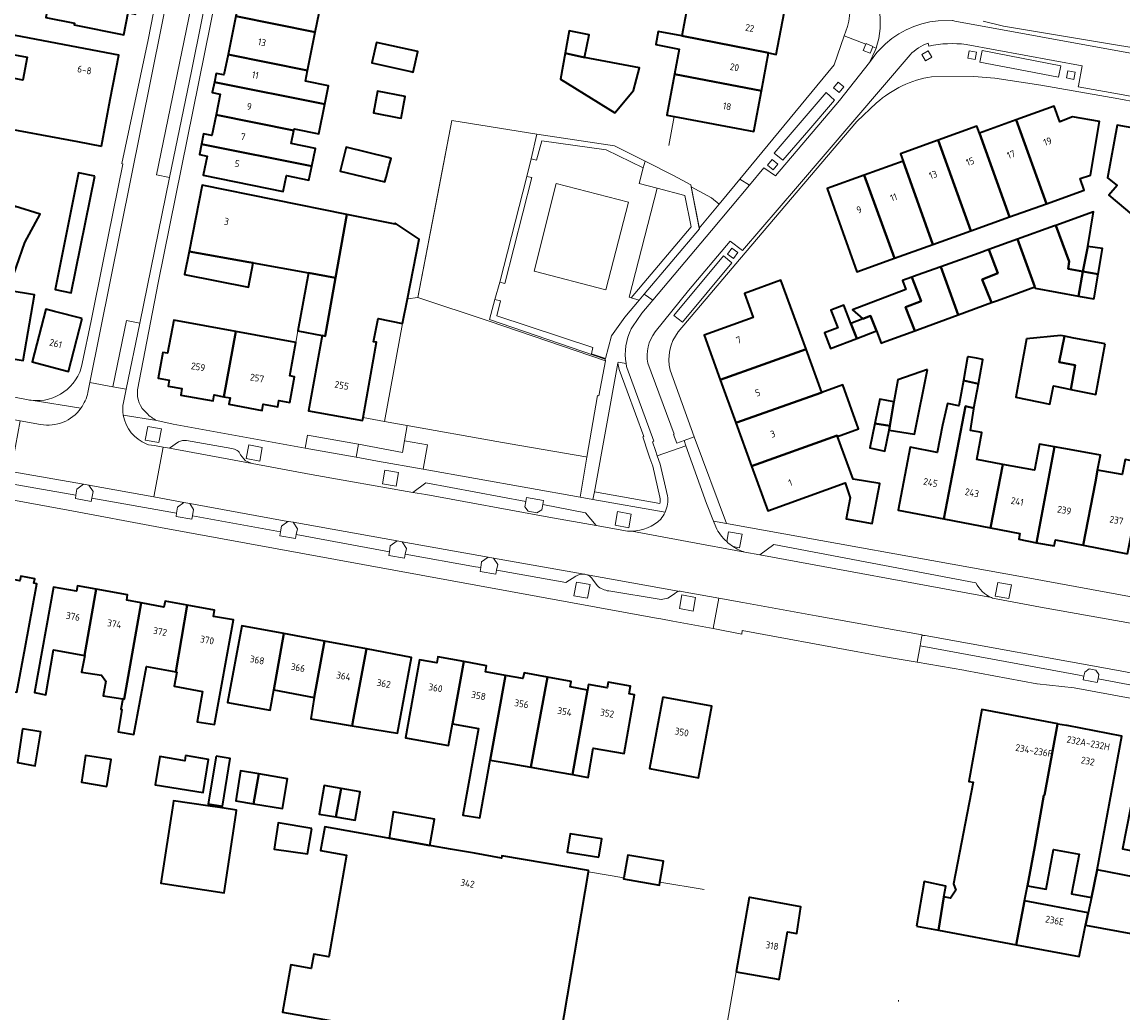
# Model space of a CAD drawing. Extents: x 151587 to 155483, y 462503 to 464608.
# Tile 101 of 236: x 153384 to 153527, y 463225 to 463353. Entities that reach past the tile are written whole.
import ezdxf
from ezdxf.enums import TextEntityAlignment as Align

# ---------------------------------------------------------------- set-up
doc = ezdxf.new("R2010")
doc.units = 0
doc.header["$LTSCALE"] = 0.5
for name, color, linetype, lineweight in [('B-RO-GR-BEPLANTING_CULTUUR_HEESTERS-GV', 251, 'CONTINUOUS', 18), ('B-RO-GR-GROENVOORZIENING-GV', 251, 'CONTINUOUS', 18), ('B-RO-GR-HAAG-GV', 251, 'CONTINUOUS', 13), ('B-RO-IE-TERREINAFSCHEIDING_KUNSTMATIG_HEKWERK-G', 251, 'IE-TERREINAFSCHEIDING-KUNSTMATIG', 18), ('B-RO-IE-TERREINAFSCHEIDING_KUNSTMATIG_MUUR-G', 251, 'IE-TERREINAFSCHEIDING-KUNSTMATIG-DICHT', 18), ('B-RO-OG-BEBOUWING-GV', 6, 'CONTINUOUS', 35), ('B-RO-OG-BEBOUWING-T18', 1, 'CONTINUOUS', 18), ('B-RO-OG-TERREIN_CULTUURSCHEIDING-GV', 251, 'CONTINUOUS', 18), ('B-RO-OG-TERREIN_ONBEGROEID-GV', 251, 'CONTINUOUS', 18), ('B-RO-VH-VERHARDING_BETON-GV', 251, 'CONTINUOUS', 18), ('B-RO-VH-VERHARDING_BETONSTRAATSTEEN-GV', 251, 'CONTINUOUS', 18), ('B-RO-VH-VERHARDING_STRAATBAKSTEEN-GV', 251, 'CONTINUOUS', 18), ('B-RO-VH-VERHARDING_TEGEL-GV', 251, 'CONTINUOUS', 18)]:
    doc.layers.add(name, color=color, linetype=linetype, lineweight=lineweight)
doc.styles.add('NLCS-ISO-M200-T18', font='NLCS-ISO.ttf', dxfattribs={"height": 0.36})
doc.linetypes.add('IE-TERREINAFSCHEIDING-KUNSTMATIG', pattern='A,4,[82,NLCS.SHX,S=0.75,R=90,X=0,Y=0],4,-2', length=10)
doc.linetypes.add('IE-TERREINAFSCHEIDING-KUNSTMATIG-DICHT', pattern='A,8,-1,[82,NLCS.SHX,S=0.75,R=90,X=0,Y=0],-1', length=10)

msp = doc.modelspace()

# ---------------------------------------------------------------- linework, layer by layer
at = {"layer": 'B-RO-GR-BEPLANTING_CULTUUR_HEESTERS-GV', "flags": 128}
for points in [[(153464.954, 463334.379), (153464.396, 463332.353), (153466.738, 463331.744), (153470.356, 463330.803), (153471.148, 463326.743), (153463.365, 463317.552), (153464.419, 463317.249), (153465.079, 463318.029), (153472.221, 463326.463), (153472.2, 463326.57), (153471.155, 463331.935), (153471.105, 463332.19), (153468.866, 463333.417), (153465.193, 463335.245)], [(153463.365, 463317.552), (153471.148, 463326.743), (153470.356, 463330.803), (153466.738, 463331.744), (153463.102, 463317.627)], [(153474.78, 463329.68), (153473.81, 463330.48), (153471.155, 463331.935), (153472.2, 463326.57)]]:
    msp.add_lwpolyline(points, close=True, dxfattribs=at)
for points in [[(153467.107, 463291.671), (153466.169, 463295.684), (153465.814, 463296.728), (153465.588, 463297.393), (153464.87, 463299.497), (153465.029, 463299.551), (153462.844, 463305.436), (153461.836, 463308.234), (153461.649, 463309.056), (153458.606, 463292.36)], [(153462.71, 463308.994), (153461.673, 463309.187), (153461.649, 463309.056), (153461.836, 463308.234), (153462.844, 463305.436), (153465.029, 463299.551), (153464.87, 463299.497), (153465.588, 463297.393), (153465.814, 463296.728), (153466.169, 463295.684), (153467.107, 463291.671)], [(153468.091, 463291.852), (153467.132, 463295.96), (153466.76, 463297.051), (153466.534, 463297.715), (153466.139, 463298.873), (153466.324, 463298.936), (153462.797, 463308.517)], [(153467.089, 463290.839), (153458.606, 463292.36), (153458.427, 463291.377), (153467.775, 463289.726)], [(153458.606, 463292.36), (153467.089, 463290.839)]]:
    msp.add_lwpolyline(points, dxfattribs=at)
at = {"layer": 'B-RO-GR-BEPLANTING_CULTUUR_HEESTERS-GV'}
for points in [[(153462.797, 463308.517, -0.0145727), (153462.71, 463308.994)], [(153467.089, 463290.839, 0.0769391), (153467.107, 463291.671)], [(153467.107, 463291.671, -0.0769391), (153467.089, 463290.839)], [(153467.775, 463289.726, 0.1476493), (153468.091, 463291.852)]]:
    msp.add_lwpolyline(points, format="xyb", dxfattribs=at)
at = {"layer": 'B-RO-GR-GROENVOORZIENING-GV', "flags": 128}
for points in [[(153494.711, 463350.097), (153494.725, 463350.131), (153493.837, 463350.496), (153493.815, 463350.442), (153493.473, 463349.608), (153494.36, 463349.243)], [(153501.063, 463349.089), (153501.555, 463348.264), (153502.379, 463348.755), (153501.888, 463349.58)], [(153507.967, 463348.433), (153508.146, 463349.377), (153507.203, 463349.556), (153507.024, 463348.613)], [(153520.773, 463345.863), (153520.952, 463346.807), (153520.009, 463346.986), (153519.83, 463346.043)], [(153490.337, 463344.16), (153490.945, 463344.904), (153490.202, 463345.511), (153489.595, 463344.769)], [(153464.954, 463334.379), (153465.193, 463335.245), (153461.21, 463337.227), (153451.148, 463338.764), (153450.399, 463335.564), (153451.108, 463335.379), (153451.789, 463337.895), (153460.13, 463336.729)], [(153481.808, 463334.113), (153482.416, 463334.857), (153481.673, 463335.464), (153481.066, 463334.722)], [(153446.335, 463319.579), (153447, 463319.388), (153450.516, 463333.128), (153449.858, 463333.253)], [(153476.649, 463322.636), (153477.221, 463323.407), (153476.45, 463323.979), (153475.879, 463323.208)], [(153460.039, 463309.653), (153458.229, 463310.283), (153458.423, 463311.07), (153445.961, 463315.193), (153446.413, 463317.137), (153445.714, 463317.322), (153444.996, 463314.713), (153460.018, 463309.574)], [(153400.37, 463299.087), (153402.14, 463298.763), (153402.464, 463300.534), (153400.694, 463300.858)], [(153413.457, 463296.687), (153415.227, 463296.363), (153415.551, 463298.134), (153413.781, 463298.458)], [(153431.129, 463293.417), (153432.9, 463293.093), (153433.224, 463294.864), (153431.453, 463295.188)], [(153392.341, 463293.351), (153391.515, 463292.727), (153391.39, 463291.925), (153391.323, 463291.493), (153393.353, 463291.136), (153393.437, 463291.565), (153393.601, 463292.407), (153393.071, 463293.221)], [(153405.366, 463291.008), (153404.56, 463290.4), (153404.439, 463289.62), (153404.368, 463289.166), (153406.398, 463288.809), (153406.485, 463289.254), (153406.646, 463290.08), (153406.132, 463290.868)], [(153449.805, 463291.658), (153449.701, 463291.099), (153449.577, 463290.437), (153450.015, 463289.845), (153451.164, 463289.651), (153451.809, 463290.051), (153451.929, 463290.747), (153452.016, 463291.251)], [(153461.297, 463288.035), (153463.067, 463287.711), (153463.391, 463289.482), (153461.621, 463289.806)], [(153419.958, 463286.823), (153420.107, 463287.582), (153419.562, 463288.418), (153418.944, 463288.528), (153418.867, 463288.542), (153418.02, 463287.902), (153417.911, 463287.197), (153417.829, 463286.668), (153419.859, 463286.312)], [(153433.022, 463286.018), (153432.143, 463285.353), (153432.028, 463284.612), (153431.951, 463284.12), (153433.982, 463283.763), (153434.088, 463284.306), (153434.23, 463285.034), (153433.662, 463285.904)], [(153444.821, 463283.914), (153443.99, 463283.286), (153443.874, 463282.538), (153443.799, 463282.052), (153445.829, 463281.696), (153445.932, 463282.22), (153446.077, 463282.966), (153445.543, 463283.785)], [(153455.96, 463278.901), (153457.731, 463278.577), (153458.055, 463280.347), (153456.284, 463280.671)], [(153510.583, 463278.844), (153512.354, 463278.52), (153512.678, 463280.291), (153510.908, 463280.615)], [(153469.629, 463277.229), (153471.4, 463276.904), (153471.724, 463278.675), (153469.953, 463278.999)], [(153522.092, 463268.472), (153521.989, 463267.999), (153523.822, 463267.655), (153523.918, 463268.126), (153524.028, 463268.669), (153523.607, 463269.263), (153522.746, 463269.4), (153522.205, 463268.987)]]:
    msp.add_lwpolyline(points, close=True, dxfattribs=at)
msp.add_lwpolyline([(153476.588, 463285.266), (153477.443, 463285.109), (153477.767, 463286.879), (153475.997, 463287.203), (153475.76, 463285.91)], dxfattribs=at)
at = {"layer": 'B-RO-GR-GROENVOORZIENING-GV'}
msp.add_lwpolyline([(153475.76, 463285.91, 0.0430829), (153476.588, 463285.266)], format="xyb", dxfattribs=at)
at = {"layer": 'B-RO-GR-HAAG-GV', "flags": 128}
for points in [[(153451.148, 463338.764), (153450.399, 463335.564), (153451.108, 463335.379), (153451.789, 463337.895), (153460.13, 463336.729), (153464.954, 463334.379), (153465.193, 463335.245), (153461.21, 463337.227)], [(153449.858, 463333.253), (153446.335, 463319.579), (153447, 463319.388), (153450.516, 463333.128)], [(153445.714, 463317.322), (153444.996, 463314.713), (153460.018, 463309.574), (153460.039, 463309.653), (153458.229, 463310.283), (153458.423, 463311.07), (153445.961, 463315.193), (153446.413, 463317.137)]]:
    msp.add_lwpolyline(points, close=True, dxfattribs=at)
at = {"layer": 'B-RO-IE-TERREINAFSCHEIDING_KUNSTMATIG_HEKWERK-G', "flags": 128}
for points in [[(153440.127, 463340.547), (153435.73, 463317.59)], [(153451.148, 463338.764), (153461.21, 463337.227), (153465.193, 463335.245)], [(153471.105, 463332.19), (153472.221, 463326.463)], [(153435.73, 463317.59), (153444.97, 463314.52), (153460.04, 463309.38)], [(153419.916, 463311.724), (153420.173, 463313.259)], [(153428.616, 463301.991), (153431.398, 463301.491)], [(153431.398, 463301.491), (153433.805, 463301.058)], [(153472.855, 463240.779), (153467.112, 463241.751)], [(153476.992, 463230.102), (153473.553, 463210.404)], [(153498.059, 463226.431), (153498.031, 463226.284)]]:
    msp.add_lwpolyline(points, dxfattribs=at)
at = {"layer": 'B-RO-IE-TERREINAFSCHEIDING_KUNSTMATIG_MUUR-G', "flags": 128}
for points in [[(153468.963, 463341.036), (153468.253, 463337.289)], [(153462.425, 463242.329), (153457.838, 463243.106)]]:
    msp.add_lwpolyline(points, dxfattribs=at)
at = {"layer": 'B-RO-OG-BEBOUWING-GV', "flags": 128}
for points in [[(153399.367, 463355.725), (153384.976, 463358.46), (153384.61, 463356.627), (153387.882, 463355.973), (153387.463, 463353.875), (153391.182, 463353.132), (153391.142, 463352.932), (153397.575, 463351.647), (153398.149, 463354.522), (153399.089, 463354.334)], [(153413.146, 463359.062), (153412.119, 463354.046), (153422.417, 463351.985), (153423.431, 463357.055)], [(153469.928, 463351.511), (153481.197, 463349.293), (153482.177, 463349.107), (153483.197, 463354.494), (153470.938, 463356.845)], [(153412.119, 463354.046), (153411.105, 463349.092), (153421.425, 463347.026), (153422.417, 463351.985)], [(153394.691, 463337.214), (153395.836, 463343.253), (153396.924, 463348.992), (153378.049, 463352.571), (153377.383, 463349.058), (153382.042, 463348.175), (153382.247, 463349.255), (153385.053, 463348.723), (153384.504, 463345.773), (153376.099, 463347.423), (153374.854, 463341.505), (153374.359, 463339.15), (153376.124, 463338.829), (153380.033, 463338.119), (153380.368, 463339.888), (153391.578, 463337.804)], [(153454.829, 463349.275), (153457.346, 463348.708), (153457.922, 463351.659), (153455.353, 463352.161)], [(153468.988, 463346.547), (153480.266, 463344.374), (153481.197, 463349.293), (153469.928, 463351.511), (153466.884, 463352.087), (153466.56, 463350.377), (153469.604, 463349.8)], [(153434.792, 463346.874), (153435.108, 463346.804), (153435.702, 463349.465), (153430.364, 463350.657), (153429.77, 463347.996)], [(153457.346, 463348.708), (153454.829, 463349.275), (153454.21, 463345.871), (153461.263, 463341.518), (153463.696, 463344.41), (153464.453, 463347.355)], [(153409.337, 463345.503), (153423.652, 463342.639), (153424.099, 463344.82), (153424.14, 463345.017), (153421.143, 463345.617), (153421.425, 463347.026), (153411.105, 463349.092), (153410.563, 463346.443), (153409.571, 463346.646)], [(153468.988, 463346.547), (153467.98, 463341.222), (153468.963, 463341.036), (153479.264, 463339.085), (153480.266, 463344.374)], [(153419.633, 463339.245), (153419.672, 463339.433), (153422.871, 463338.822), (153423.652, 463342.639), (153409.337, 463345.503), (153409.066, 463344.178), (153410.102, 463343.966), (153409.549, 463341.263)], [(153433.269, 463340.876), (153433.543, 463340.824), (153434.083, 463343.658), (153430.498, 463344.341), (153429.958, 463341.507)], [(153513.286, 463340.603), (153517.234, 463329.731), (153522.13, 463331.486), (153521.592, 463332.989), (153522.928, 463333.458), (153524.097, 463340.404), (153520.599, 463341.02), (153518.954, 463340.35), (153518.228, 463342.374)], [(153419.633, 463339.245), (153409.549, 463341.263), (153409.004, 463338.603), (153407.936, 463338.822), (153407.655, 463337.449), (153421.958, 463334.587), (153422.43, 463336.891), (153419.283, 463337.535)], [(153507.434, 463326.219), (153512.453, 463328.018), (153508.551, 463338.906), (153508.216, 463339.782), (153503.166, 463337.972)], [(153517.234, 463329.731), (153513.286, 463340.603), (153508.551, 463338.906), (153512.453, 463328.018)], [(153529.38, 463327.43), (153536.815, 463336.294), (153532.754, 463339.7), (153531.413, 463338.1), (153530.02, 463339.268), (153526.406, 463339.931), (153525.156, 463333.11), (153526.377, 463332.086), (153525.325, 463330.831)], [(153507.434, 463326.219), (153503.166, 463337.972), (153498.287, 463336.224), (153498.635, 463335.252), (153502.505, 463324.453)], [(153421.958, 463334.587), (153407.655, 463337.449), (153407.383, 463336.118), (153408.402, 463335.91), (153407.898, 463333.446), (153418.256, 463331.326), (153418.675, 463333.377), (153421.589, 463332.781)], [(153431.884, 463335.712), (153426.406, 463337.076), (153425.638, 463333.977), (153431.432, 463332.562), (153431.6, 463333.173), (153432.018, 463334.697), (153432.27, 463335.616)], [(153493.61, 463333.451), (153497.526, 463322.668), (153502.505, 463324.453), (153498.635, 463335.252)], [(153393.846, 463333.3), (153391.729, 463333.746), (153388.669, 463318.606), (153390.752, 463318.182)], [(153426.499, 463328.351), (153407.763, 463332.158), (153406.052, 463323.521), (153413.815, 463322.179), (153414.377, 463322.082), (153421.547, 463320.766), (153425.04, 463320.145)], [(153497.526, 463322.668), (153493.61, 463333.451), (153488.78, 463331.72), (153492.65, 463320.921)], [(153383.432, 463329.404), (153382.011, 463325.673), (153379.228, 463317.788), (153380.431, 463317.586), (153379.448, 463311.721), (153380.615, 463311.525), (153380.375, 463310.089), (153384.519, 463309.394), (153386.002, 463317.903), (153382.579, 463318.499), (153384.768, 463324.7), (153386.747, 463328.402)], [(153433.743, 463314.223), (153434.37, 463317.402), (153435.894, 463325.124), (153432.781, 463327.202), (153432.759, 463327.079), (153430.182, 463327.603), (153426.499, 463328.351), (153425.04, 463320.145), (153423.695, 463312.581), (153423.295, 463312.658), (153421.539, 463302.894), (153428.552, 463301.633), (153428.616, 463301.991), (153430.374, 463311.769), (153429.966, 463311.842), (153430.568, 463314.838)], [(153521.949, 463320.963), (153522.583, 463324.199), (153523.325, 463328.67), (153518.444, 463326.916), (153520.188, 463322.257), (153520.02, 463321.305)], [(153513.486, 463325.135), (153515.706, 463318.966), (153515.782, 463318.764), (153521.398, 463317.76), (153521.949, 463320.963), (153520.02, 463321.305), (153520.188, 463322.257), (153518.444, 463326.916), (153518.278, 463326.857)], [(153515.706, 463318.966), (153513.486, 463325.135), (153509.742, 463323.79), (153510.912, 463320.713), (153508.907, 463319.918), (153510.102, 463316.91), (153510.731, 463317.141), (153512.29, 463317.713)], [(153508.481, 463323.337), (153503.541, 463321.562), (153505.777, 463315.323), (153510.102, 463316.91), (153508.907, 463319.918), (153510.912, 463320.713), (153509.742, 463323.79)], [(153523.938, 463320.607), (153524.508, 463323.918), (153522.583, 463324.199), (153521.949, 463320.963)], [(153414.377, 463322.082), (153413.815, 463322.179), (153406.052, 463323.521), (153405.462, 463320.546), (153413.772, 463318.921)], [(153423.295, 463312.658), (153423.695, 463312.581), (153425.04, 463320.145), (153421.547, 463320.766), (153420.173, 463313.259)], [(153505.777, 463315.323), (153503.541, 463321.562), (153500.471, 463320.459), (153499.774, 463320.209), (153500.976, 463317.083), (153498.951, 463316.34), (153500.167, 463313.265), (153500.85, 463313.516)], [(153523.411, 463317.544), (153523.938, 463320.607), (153521.949, 463320.963), (153521.398, 463317.76), (153521.594, 463317.725), (153523.387, 463317.405)], [(153474.929, 463306.902), (153486.052, 463310.853), (153482.8, 463319.822), (153478.051, 463318.1), (153479.178, 463314.992), (153472.83, 463312.691)], [(153500.167, 463313.265), (153498.951, 463316.34), (153500.976, 463317.083), (153499.774, 463320.209), (153498.575, 463319.778), (153499.004, 463318.598), (153492.063, 463315.976), (153493.398, 463314.796), (153494.422, 463315.194), (153495.177, 463313.248), (153495.793, 463311.66), (153495.95, 463311.718)], [(153492.63, 463312.259), (153491.875, 463314.204), (153490.951, 463316.583), (153489.288, 463315.937), (153490.177, 463313.648), (153488.448, 463312.977), (153489.238, 463310.942)], [(153392.172, 463314.846), (153388.597, 463315.774), (153387.483, 463316.062), (153385.706, 463309.212), (153390.396, 463307.996)], [(153495.177, 463313.248), (153494.422, 463315.194), (153493.398, 463314.796), (153491.875, 463314.204), (153492.63, 463312.259)], [(153410.539, 463304.708), (153412.123, 463313.154), (153404.055, 463314.635), (153403.268, 463310.343), (153402.664, 463310.454), (153402.054, 463307.128), (153403.489, 463306.864), (153403.347, 463306.089), (153405.119, 463305.764), (153404.965, 463304.928), (153409.155, 463304.159), (153409.297, 463304.936)], [(153412.123, 463313.154), (153410.539, 463304.708), (153411.371, 463304.555), (153411.219, 463303.729), (153415.524, 463302.938), (153415.675, 463303.762), (153417.55, 463303.417), (153417.7, 463304.232), (153419.099, 463303.975), (153419.711, 463307.307), (153419.125, 463307.414), (153419.916, 463311.724)], [(153514.628, 463312.199), (153513.251, 463304.662), (153517.646, 463303.741), (153518.135, 463306.121), (153519.603, 463305.82), (153520.384, 463305.664), (153520.945, 463308.82), (153518.88, 463309.205), (153519.564, 463312.559), (153519.102, 463312.655)], [(153524.834, 463311.565), (153520.787, 463312.304), (153519.564, 463312.559), (153518.88, 463309.205), (153520.945, 463308.82), (153520.384, 463305.664), (153523.639, 463305.013)], [(153486.052, 463310.853), (153474.929, 463306.902), (153476.958, 463301.305), (153488.081, 463305.255)], [(153507.136, 463309.878), (153507.02, 463309.899), (153507.009, 463309.838), (153506.45, 463306.802), (153508.401, 463306.384), (153508.981, 463309.539), (153508.153, 463309.691)], [(153501.788, 463308.221), (153497.94, 463306.886), (153497.427, 463304.023), (153496.917, 463300.911), (153496.826, 463300.355), (153500.119, 463299.848)], [(153506.45, 463306.802), (153505.845, 463303.51), (153504.376, 463303.818), (153503.746, 463301.039), (153503.066, 463297.489), (153499.549, 463298.163), (153497.988, 463290.013), (153503.926, 463288.876), (153506.726, 463303.485), (153507.823, 463303.235), (153508.401, 463306.384)], [(153478.989, 463295.704), (153490.107, 463299.668), (153490.145, 463299.564), (153492.849, 463300.525), (153490.823, 463306.229), (153488.081, 463305.255), (153476.958, 463301.305)], [(153494.965, 463301.231), (153496.917, 463300.911), (153497.427, 463304.023), (153495.621, 463304.397)], [(153509.985, 463287.715), (153511.549, 463295.91), (153508.19, 463296.553), (153508.861, 463300.059), (153507.367, 463300.345), (153507.807, 463303.149), (153507.823, 463303.235), (153506.726, 463303.485), (153503.926, 463288.876)], [(153496.917, 463300.911), (153494.965, 463301.231), (153494.309, 463298.065), (153496.267, 463297.659), (153496.826, 463300.355)], [(153490.107, 463299.668), (153478.989, 463295.704), (153481.088, 463289.913), (153491.144, 463293.559), (153491.763, 463291.606), (153491.235, 463288.887), (153494.629, 463288.249), (153495.639, 463293.445), (153492.162, 463293.999), (153490.145, 463299.564)], [(153509.985, 463287.715), (153513.778, 463286.989), (153513.634, 463286.236), (153515.939, 463285.756), (153518.274, 463298.199), (153516.306, 463298.553), (153515.697, 463295.165), (153511.549, 463295.91)], [(153518.274, 463298.199), (153515.939, 463285.756), (153518.242, 463285.354), (153518.392, 463286.138), (153521.987, 463285.45), (153523.592, 463293.671), (153523.865, 463295.194), (153524.213, 463297.132), (153520.679, 463297.767)], [(153527.754, 463284.346), (153530.07, 463296.046), (153527.428, 463296.552), (153527.055, 463294.599), (153523.865, 463295.194), (153523.592, 463293.671), (153521.987, 463285.45)], [(153379.805, 463268.972), (153377.581, 463269.381), (153376.988, 463266.372), (153376.922, 463266.386), (153376.475, 463264.547), (153380.06, 463263.607), (153380.606, 463266.15), (153379.146, 463266.432), (153379.271, 463267.13), (153383.735, 463266.397), (153384.795, 463272.193), (153386.292, 463280.441), (153385.929, 463280.507), (153386.036, 463281.097), (153384.232, 463281.424), (153384.127, 463280.846), (153382.169, 463281.201), (153382.273, 463281.772), (153380.587, 463282.078), (153379.068, 463273.328), (153380.548, 463273.071)], [(153392.5, 463271.149), (153394.003, 463279.741), (153391.586, 463280.18), (153391.459, 463279.482), (153388.492, 463280.022), (153386.001, 463266.326), (153387.478, 463266.062), (153388.488, 463271.869)], [(153394.003, 463279.741), (153392.5, 463271.149), (153392.538, 463271.142), (153392.114, 463268.996), (153394.681, 463268.59), (153395.276, 463267.833), (153394.924, 463265.915), (153397.465, 463265.509), (153397.615, 463265.482), (153399.832, 463277.967), (153397.962, 463278.306), (153398.088, 463278.998)], [(153399.832, 463277.967), (153397.615, 463265.482), (153397.465, 463265.509), (153397.221, 463264.184), (153397.329, 463264.157), (153396.842, 463261.266), (153398.896, 463260.887), (153400.514, 463269.711), (153404.34, 463269.024), (153405.825, 463277.683), (153402.933, 463278.205), (153402.793, 463277.43)], [(153404.34, 463269.024), (153404.472, 463269), (153404.102, 463267.153), (153407.772, 463266.492), (153407.11, 463262.526), (153409.344, 463262.187), (153411.794, 463275.754), (153409.214, 463276.22), (153409.363, 463277.044), (153405.825, 463277.683)], [(153417.027, 463266.687), (153418.348, 463273.988), (153412.906, 463275.003), (153411.048, 463265.046), (153416.569, 463264.052)], [(153418.348, 463273.988), (153417.027, 463266.687), (153422.287, 463265.706), (153423.622, 463273.004)], [(153423.622, 463273.004), (153422.287, 463265.706), (153421.851, 463262.931), (153427.212, 463262.045), (153427.325, 463262.802), (153429.042, 463271.993)], [(153429.042, 463271.993), (153427.325, 463262.802), (153427.212, 463262.045), (153433.066, 463261.079), (153434.899, 463270.9)], [(153440.201, 463262.279), (153441.666, 463270.35), (153438.309, 463270.955), (153438.168, 463270.175), (153435.927, 463270.579), (153434.107, 463260.47), (153439.694, 463259.464)], [(153447.073, 463268.554), (153444.473, 463269.022), (153444.617, 463269.819), (153441.666, 463270.35), (153440.201, 463262.279), (153443.589, 463261.669), (153441.541, 463250.46), (153443.755, 463250.09), (153445.098, 463257.562)], [(153451.053, 463260.413), (153452.522, 463268.341), (153449.481, 463268.889), (153449.347, 463268.144), (153447.073, 463268.554), (153445.098, 463257.562), (153446.894, 463257.27), (153450.36, 463256.672)], [(153452.522, 463268.341), (153451.053, 463260.413), (153450.36, 463256.672), (153453.995, 463256.017), (153455.77, 463255.697), (153457.726, 463266.664), (153455.461, 463267.072), (153455.59, 463267.789)], [(153455.77, 463255.697), (153457.781, 463255.335), (153458.467, 463259.144), (153462.45, 463258.427), (153463.823, 463266.052), (153463.129, 463266.177), (153463.31, 463267.181), (153460.401, 463267.705), (153460.264, 463266.944), (153457.855, 463267.378), (153457.726, 463266.664)], [(153467.48, 463265.74), (153465.756, 463256.481), (153472.105, 463255.299), (153473.829, 463264.558)], [(153514.761, 463241.293), (153515.734, 463246.357), (153516.866, 463253.016), (153516.986, 463253.036), (153518.665, 463262.259), (153518.703, 463262.252), (153518.711, 463262.297), (153508.833, 463264.138), (153507.166, 463254.818), (153507.714, 463254.72), (153505.154, 463241.543), (153505.495, 463240.701), (153504.793, 463239.683), (153503.932, 463239.833), (153503.226, 463235.515), (153513.291, 463233.64), (153514.382, 463239.32)], [(153518.703, 463262.252), (153518.665, 463262.259), (153516.986, 463253.036), (153516.866, 463253.016), (153515.734, 463246.357), (153514.761, 463241.293), (153517.17, 463240.844), (153518.13, 463246.001), (153521.451, 463245.383), (153520.491, 463240.226), (153523.06, 463239.748), (153523.823, 463243.366), (153527.003, 463260.666), (153519.891, 463262.062), (153519.84, 463262.071)], [(153384.45, 463261.63), (153383.787, 463257.252), (153386.098, 463256.846), (153386.828, 463261.251)], [(153522.646, 463237.782), (153522.31, 463236.188), (153530.775, 463234.637), (153531.215, 463237.04), (153531.962, 463241.118), (153531.874, 463241.134), (153532.553, 463244.986), (153532.701, 463244.957), (153535.295, 463259.389), (153529.821, 463260.417), (153529.77, 463260.145), (153528.121, 463251.367), (153527.074, 463246.074), (153529.25, 463245.655), (153528.688, 463242.392), (153523.823, 463243.366), (153523.06, 463239.748)], [(153395.396, 463254.156), (153395.964, 463257.669), (153392.613, 463258.156), (153392.085, 463254.737)], [(153405.593, 463258.167), (153405.483, 463257.504), (153402.271, 463258.034), (153401.67, 463254.388), (153407.878, 463253.365), (153408.588, 463257.673)], [(153409.569, 463258.083), (153408.543, 463251.9), (153410.367, 463251.597), (153411.392, 463257.781)], [(153415.102, 463255.786), (153412.737, 463256.179), (153412.094, 463252.312), (153414.417, 463251.926)], [(153414.417, 463251.926), (153418.176, 463251.301), (153418.82, 463255.168), (153415.102, 463255.786)], [(153425.096, 463250.201), (153425.757, 463253.9), (153423.554, 463254.27), (153422.931, 463250.565)], [(153425.096, 463250.201), (153427.606, 463249.779), (153428.229, 463253.484), (153425.757, 463253.9)], [(153412.155, 463250.695), (153412.216, 463251.099), (153410.334, 463251.373), (153408.505, 463251.64), (153404.054, 463252.289), (153404.002, 463251.958), (153402.376, 463241.614), (153410.606, 463240.369)], [(153431.978, 463247.447), (153437.265, 463246.516), (153437.866, 463249.938), (153432.515, 463250.885), (153432.497, 463250.775)], [(153421.962, 463248.716), (153417.62, 463249.456), (153417.073, 463246.043), (153421.404, 463245.407)], [(153437.265, 463246.516), (153431.978, 463247.447), (153431.861, 463247.468), (153423.654, 463248.913), (153423.115, 463245.853), (153426.479, 463245.261), (153424.156, 463232.066), (153422.22, 463232.407), (153421.894, 463230.557), (153419.251, 463231.022), (153418.174, 463224.906), (153443.402, 463220.463), (153443.471, 463220.858), (153453.778, 463219.113), (153457.838, 463243.106), (153457.863, 463243.251), (153446.613, 463245.155), (153446.564, 463244.878), (153443.046, 463245.498), (153439.962, 463246.041), (153437.479, 463246.479)], [(153459.187, 463244.979), (153459.576, 463247.358), (153455.462, 463248.032), (153455.072, 463245.653)], [(153467.112, 463241.751), (153467.575, 463244.468), (153462.925, 463245.261), (153462.425, 463242.329), (153462.396, 463242.16), (153467.046, 463241.368)], [(153500.373, 463236.046), (153503.226, 463235.515), (153503.932, 463239.833), (153504.178, 463241.24), (153501.385, 463241.848)], [(153476.992, 463230.102), (153482.442, 463229.151), (153482.56, 463229.131), (153483.64, 463235.323), (153484.848, 463235.091), (153485.373, 463238.551), (153478.81, 463239.741), (153478.679, 463239.765)], [(153522.646, 463237.782), (153514.382, 463239.32), (153513.291, 463233.64), (153521.452, 463232.121), (153522.31, 463236.188)]]:
    msp.add_lwpolyline(points, close=True, dxfattribs=at)
at = {"layer": 'B-RO-OG-TERREIN_CULTUURSCHEIDING-GV', "flags": 128}
for points in [[(153434.351, 463300.961), (153445.979, 463298.896), (153447.683, 463298.593), (153457.517, 463296.899), (153457.642, 463296.877), (153459.02, 463304.879), (153459.169, 463304.819), (153460.04, 463309.38), (153444.97, 463314.52), (153435.73, 463317.59), (153434.37, 463317.402), (153433.743, 463314.223), (153431.398, 463301.491), (153433.805, 463301.058)], [(153436.392, 463295.309), (153456.746, 463291.679), (153457.642, 463296.877), (153457.517, 463296.899), (153447.683, 463298.593), (153445.979, 463298.896), (153434.351, 463300.961), (153433.999, 463298.988), (153436.953, 463298.462)]]:
    msp.add_lwpolyline(points, close=True, dxfattribs=at)
at = {"layer": 'B-RO-OG-TERREIN_ONBEGROEID-GV', "flags": 128}
msp.add_lwpolyline([(153463.016, 463329.929), (153453.653, 463332.38), (153450.786, 463320.99), (153460.097, 463318.583)], close=True, dxfattribs=at)
at = {"layer": 'B-RO-VH-VERHARDING_BETON-GV', "flags": 128}
msp.add_lwpolyline([(153500.85, 463272.412), (153501.083, 463273.71), (153501.104, 463273.826), (153491.937, 463275.476), (153487.344, 463276.306), (153477.873, 463278.018), (153474.724, 463278.587), (153474.013, 463274.653), (153477.741, 463273.923), (153477.757, 463274.404), (153492.786, 463271.641), (153496.108, 463271.03), (153497.856, 463270.731), (153500.468, 463270.284)], close=True, dxfattribs=at)
at = {"layer": 'B-RO-VH-VERHARDING_BETONSTRAATSTEEN-GV', "flags": 128}
for points in [[(153396.161, 463305.989), (153397.931, 463314.577), (153399.646, 463314.235), (153403.535, 463333.124), (153401.824, 463333.479), (153411.384, 463379.915), (153408.108, 463380.568), (153403.814, 463359.419), (153393.183, 463306.538)], [(153403.535, 463333.124), (153406.377, 463346.925), (153412.94, 463379.606), (153411.384, 463379.915), (153401.824, 463333.479)], [(153451.148, 463338.764), (153440.127, 463340.547), (153438.299, 463331.001), (153435.73, 463317.59), (153444.97, 463314.52), (153460.04, 463309.38), (153460.018, 463309.574), (153444.996, 463314.713), (153445.714, 463317.322), (153446.335, 463319.579), (153449.858, 463333.253), (153450.399, 463335.564)], [(153396.161, 463305.989), (153397.883, 463305.671), (153399.646, 463314.235), (153397.931, 463314.577)], [(153427.702, 463296.858), (153428.001, 463298.537), (153421.411, 463299.742), (153421.11, 463298.054)], [(153428.001, 463298.537), (153427.702, 463296.858), (153430.485, 463296.363), (153436.392, 463295.309), (153436.953, 463298.462), (153433.999, 463298.988), (153433.725, 463297.491)], [(153391.39, 463291.925), (153391.515, 463292.727), (153392.341, 463293.351), (153387.646, 463294.19), (153382.958, 463295.028), (153370.514, 463297.252), (153371.018, 463296.481), (153370.834, 463295.538)], [(153393.071, 463293.221), (153393.601, 463292.407), (153393.437, 463291.565), (153404.439, 463289.62), (153404.56, 463290.4), (153405.366, 463291.008), (153401.502, 463291.714)], [(153435.077, 463292.303), (153436.74, 463292.013), (153452.704, 463289.088), (153458.84, 463288.008), (153457.466, 463289.663), (153451.929, 463290.747), (153451.809, 463290.051), (153451.164, 463289.651), (153450.015, 463289.845), (153449.577, 463290.437), (153449.701, 463291.099), (153436.768, 463293.531)], [(153406.485, 463289.254), (153414.567, 463287.81), (153417.911, 463287.197), (153418.02, 463287.902), (153418.867, 463288.542), (153406.132, 463290.868), (153406.646, 463290.08)], [(153432.028, 463284.612), (153432.143, 463285.353), (153433.022, 463286.018), (153419.562, 463288.418), (153420.107, 463287.582), (153419.958, 463286.823)], [(153444.821, 463283.914), (153433.662, 463285.904), (153434.23, 463285.034), (153434.088, 463284.306), (153443.186, 463282.644), (153443.874, 463282.538), (153443.99, 463283.286)]]:
    msp.add_lwpolyline(points, close=True, dxfattribs=at)
at = {"layer": 'B-RO-VH-VERHARDING_BETONSTRAATSTEEN-GV'}
for points in [[(153495.533, 463355.043, -0.120328), (153495.142, 463349.932)], [(153499.533, 463349.064, -0.1167875), (153501.884, 463350.572)], [(153501.972, 463350.17, -0.0895954), (153506.794, 463350.386)], [(153463.385, 463313.52, 0.1548653), (153462.71, 463308.994)], [(153465.535, 463309.057, -0.212525), (153466.482, 463313.108)], [(153462.71, 463308.994, 0.0145727), (153462.797, 463308.517)], [(153392.928, 463305.27, -0.1072125), (153392.025, 463303.212)], [(153397.522, 463302.319, -0.0841444), (153397.53, 463303.959)], [(153392.025, 463303.212, -0.2874295), (153386.807, 463301.102)], [(153400.559, 463298.573, -0.2640393), (153397.522, 463302.319)], [(153400.807, 463298.478, -0.0132429), (153400.559, 463298.573)], [(153405.737, 463299.02, 0.188137), (153404.696, 463298.84)], [(153412.736, 463297.185, 0.2702444), (153411.603, 463297.987)], [(153468.091, 463291.852, -0.1476493), (153467.775, 463289.726)], [(153467.775, 463289.726, -0.0744145), (153467.203, 463288.844)], [(153467.203, 463288.844, -0.1910006), (153463.482, 463287.275)], [(153463.482, 463287.275, -0.0248074), (153462.918, 463287.289)], [(153475.76, 463285.91, -0.0950771), (153474.351, 463287.814)], [(153476.588, 463285.266, -0.0430829), (153475.76, 463285.91)], [(153478.104, 463284.546, -0.067169), (153476.588, 463285.266)], [(153456.2, 463281.414, -0.1869088), (153457.292, 463281.69)], [(153457.466, 463281.659, -0.2074509), (153458.462, 463280.911)], [(153458.999, 463280.197, 0.156251), (153460.489, 463279.516)], [(153468.981, 463279.128, -0.1810026), (153469.487, 463279.452)], [(153469.487, 463279.452, -0.0704815), (153469.729, 463279.469)], [(153510.085, 463278.653, -0.1752167), (153508.065, 463280.571)], [(153501.083, 463273.71, -0.0257887), (153501.513, 463273.753)], [(153501.513, 463273.753, 0.0257887), (153501.083, 463273.71)]]:
    msp.add_lwpolyline(points, format="xyb", dxfattribs=at)
at = {"layer": 'B-RO-VH-VERHARDING_BETONSTRAATSTEEN-GV', "flags": 128}
for points in [[(153527.664, 463349.339), (153505.361, 463353.42), (153505.101, 463353.499), (153505.058, 463353.512), (153503.194, 463353.447), (153502.118, 463353.309), (153501.059, 463353.071), (153500.027, 463352.736), (153499.03, 463352.306), (153498.078, 463351.786), (153497.178, 463351.18), (153496.338, 463350.492), (153495.242, 463349.343), (153494.264, 463348.074), (153490.371, 463343.125), (153482.105, 463333.346), (153480.587, 463334.378), (153478.725, 463332.143), (153473.814, 463326.249), (153466.188, 463317.213), (153464.78, 463315.546), (153464.497, 463315.135), (153464.382, 463314.968), (153463.385, 463313.52)], [(153495.142, 463349.932), (153495.036, 463349.623), (153494.264, 463348.074), (153495.242, 463349.343), (153496.338, 463350.492), (153497.178, 463351.18), (153498.078, 463351.786), (153499.03, 463352.306), (153500.027, 463352.736), (153501.059, 463353.071), (153502.118, 463353.309), (153503.194, 463353.447), (153505.058, 463353.512)], [(153501.884, 463350.572), (153501.972, 463350.17)], [(153506.794, 463350.386), (153521.842, 463347.621), (153521.362, 463345.019), (153521.338, 463344.89), (153526.704, 463343.933), (153529.013, 463343.521)], [(153466.482, 463313.108), (153470.819, 463318.473), (153476.2, 463324.867), (153477.808, 463323.665), (153484.94, 463331.952), (153499.533, 463349.064)], [(153462.797, 463308.517), (153466.324, 463298.936), (153466.139, 463298.873), (153466.534, 463297.715), (153466.76, 463297.051), (153470.479, 463298.335), (153470.228, 463299.035), (153469.283, 463298.697), (153468.883, 463299.803), (153468.943, 463299.863), (153465.535, 463309.057)], [(153397.53, 463303.959), (153397.883, 463305.671), (153396.161, 463305.989), (153393.183, 463306.538), (153392.928, 463305.27)], [(153386.807, 463301.102), (153386.797, 463301.104), (153384.166, 463301.574), (153382.958, 463295.028), (153387.646, 463294.19), (153392.341, 463293.351), (153393.071, 463293.221), (153401.502, 463291.714), (153402.683, 463298.181), (153401.57, 463298.389), (153400.807, 463298.478)], [(153462.918, 463287.289), (153458.84, 463288.008), (153452.704, 463289.088), (153436.74, 463292.013), (153435.077, 463292.303), (153421.88, 463294.609), (153414.242, 463296.03), (153403.52, 463298.025), (153402.683, 463298.181), (153401.502, 463291.714), (153405.366, 463291.008), (153406.132, 463290.868), (153418.867, 463288.542), (153418.944, 463288.528), (153419.562, 463288.418), (153433.022, 463286.018), (153433.662, 463285.904), (153444.821, 463283.914), (153445.543, 463283.785), (153457.292, 463281.69), (153457.387, 463281.676), (153457.466, 463281.659), (153469.492, 463279.477), (153469.487, 463279.452)], [(153404.696, 463298.84), (153403.52, 463298.025)], [(153403.52, 463298.025), (153414.242, 463296.03), (153413.363, 463296.412), (153412.736, 463297.185)], [(153411.603, 463297.987), (153405.737, 463299.02)], [(153474.351, 463287.814), (153474.054, 463288.568), (153473.154, 463290.848), (153470.479, 463298.335), (153466.76, 463297.051), (153467.132, 463295.96), (153468.091, 463291.852)], [(153463.482, 463287.275), (153470.633, 463285.937), (153478.104, 463284.546)], [(153563.491, 463268.928), (153555.149, 463270.343), (153532.755, 463274.506), (153516.464, 463277.428), (153510.224, 463278.59), (153510.085, 463278.653), (153480.042, 463284.186), (153478.104, 463284.546), (153470.633, 463285.937), (153463.482, 463287.275)], [(153508.065, 463280.571), (153481.886, 463285.532), (153480.042, 463284.186)], [(153457.292, 463281.69), (153445.543, 463283.785), (153446.077, 463282.966), (153445.932, 463282.22), (153446.432, 463282.143), (153454.89, 463280.608), (153456.2, 463281.414)], [(153480.042, 463284.186), (153510.085, 463278.653)], [(153469.487, 463279.452), (153469.492, 463279.477), (153457.466, 463281.659)], [(153458.462, 463280.911), (153458.999, 463280.197)], [(153460.489, 463279.516), (153467.249, 463278.394), (153468.142, 463278.574), (153468.981, 463279.128)], [(153469.729, 463279.469), (153469.887, 463279.461), (153474.724, 463278.587), (153477.873, 463278.018), (153487.344, 463276.306), (153491.937, 463275.476), (153501.104, 463273.826), (153501.083, 463273.71)], [(153501.083, 463273.71), (153500.85, 463272.412), (153521.26, 463268.629), (153522.092, 463268.472), (153522.205, 463268.987), (153522.746, 463269.4), (153523.607, 463269.263), (153524.028, 463268.669), (153523.918, 463268.126), (153539.224, 463265.23)], [(153501.513, 463273.753), (153525.815, 463269.346), (153562.131, 463262.577), (153585.389, 463258.239), (153622.015, 463251.479), (153629.242, 463250.177), (153638.272, 463248.694), (153639.322, 463255.079), (153625.371, 463257.559), (153596.126, 463262.902), (153576.237, 463266.639), (153570.487, 463267.717), (153570.302, 463267.783), (153563.491, 463268.928)], [(153562.131, 463262.577), (153525.815, 463269.346), (153501.513, 463273.753)]]:
    msp.add_lwpolyline(points, dxfattribs=at)
at = {"layer": 'B-RO-VH-VERHARDING_STRAATBAKSTEEN-GV'}
for points in [[(153491.568, 463358.371, -0.1131305), (153491.428, 463352.714)], [(153495.142, 463349.932, 0.120328), (153495.533, 463355.043)], [(153501.884, 463350.572, 0.1167875), (153499.533, 463349.064)], [(153506.794, 463350.386, 0.0895954), (153501.972, 463350.17)], [(153495.196, 463342.805, -0.1442556), (153502.335, 463346.211)], [(153462.71, 463308.994, -0.1548653), (153463.385, 463313.52)], [(153466.482, 463313.108, 0.212525), (153465.535, 463309.057)], [(153468.425, 463308.139, -0.2304365), (153469.489, 463313.112)]]:
    msp.add_lwpolyline(points, format="xyb", dxfattribs=at)
at = {"layer": 'B-RO-VH-VERHARDING_STRAATBAKSTEEN-GV', "flags": 128}
for points in [[(153505.101, 463353.499), (153505.361, 463353.42), (153527.664, 463349.339), (153530.049, 463348.903), (153530.182, 463349.668), (153527.794, 463350.084), (153526.423, 463350.31), (153511.674, 463352.745), (153509.023, 463353.426)], [(153491.428, 463352.714), (153491.012, 463351.518), (153493.815, 463350.442), (153493.837, 463350.496), (153494.725, 463350.131), (153494.711, 463350.097), (153495.142, 463349.932)], [(153501.972, 463350.17), (153501.884, 463350.572)], [(153502.335, 463346.211), (153507.813, 463346.249), (153510.553, 463346.015), (153516.479, 463345.131), (153526.597, 463343.337), (153528.908, 463342.927), (153529.013, 463343.521), (153526.704, 463343.933), (153521.338, 463344.89), (153521.362, 463345.019), (153521.842, 463347.621), (153506.794, 463350.386)], [(153499.533, 463349.064), (153484.94, 463331.952), (153477.808, 463323.665), (153476.2, 463324.867)], [(153469.489, 463313.112), (153478.178, 463323.351), (153492.638, 463340.39), (153495.196, 463342.805)], [(153476.2, 463324.867), (153470.819, 463318.473), (153466.482, 463313.108)], [(153463.385, 463313.52), (153464.382, 463314.968), (153464.497, 463315.135), (153464.78, 463315.546), (153466.188, 463317.213), (153465.079, 463318.029), (153464.419, 463317.249), (153462.549, 463315.041), (153460.828, 463312.589), (153460.039, 463309.653), (153460.018, 463309.574), (153460.04, 463309.38), (153459.169, 463304.819), (153459.02, 463304.879), (153457.642, 463296.877), (153456.746, 463291.679), (153458.427, 463291.377), (153458.606, 463292.36), (153461.649, 463309.056), (153461.673, 463309.187), (153462.71, 463308.994)], [(153465.535, 463309.057), (153468.943, 463299.863), (153468.883, 463299.803), (153469.283, 463298.697), (153470.228, 463299.035), (153471.563, 463299.521), (153468.425, 463308.139)]]:
    msp.add_lwpolyline(points, dxfattribs=at)
for points in [[(153491.012, 463351.518), (153489.709, 463347.769), (153477.471, 463332.942), (153478.725, 463332.143), (153480.587, 463334.378), (153482.105, 463333.346), (153490.371, 463343.125), (153494.264, 463348.074), (153495.036, 463349.623), (153495.142, 463349.932), (153494.711, 463350.097), (153494.36, 463349.243), (153493.473, 463349.608), (153493.815, 463350.442)], [(153501.063, 463349.089), (153501.888, 463349.58), (153502.379, 463348.755), (153501.555, 463348.264)], [(153507.967, 463348.433), (153507.024, 463348.613), (153507.203, 463349.556), (153508.146, 463349.377)], [(153508.584, 463348.097), (153508.877, 463349.613), (153519.095, 463347.635), (153518.797, 463346.146), (153513.62, 463347.133)], [(153520.773, 463345.863), (153519.83, 463346.043), (153520.009, 463346.986), (153520.952, 463346.807)], [(153490.337, 463344.16), (153489.595, 463344.769), (153490.202, 463345.511), (153490.945, 463344.904)], [(153486.393, 463339.284), (153483.028, 463335.373), (153481.926, 463336.297), (153488.642, 463344.164), (153489.744, 463343.186)], [(153481.808, 463334.113), (153481.066, 463334.722), (153481.673, 463335.464), (153482.416, 463334.857)], [(153477.471, 463332.942), (153476.86, 463332.202), (153476.855, 463332.205), (153474.78, 463329.68), (153472.2, 463326.57), (153472.221, 463326.463), (153465.079, 463318.029), (153466.188, 463317.213), (153473.814, 463326.249), (153478.725, 463332.143)], [(153476.649, 463322.636), (153475.879, 463323.208), (153476.45, 463323.979), (153477.221, 463323.407)], [(153476.411, 463322.084), (153473.224, 463318.244), (153470.02, 463314.395), (153468.917, 463315.257), (153475.335, 463322.977)]]:
    msp.add_lwpolyline(points, close=True, dxfattribs=at)
at = {"layer": 'B-RO-VH-VERHARDING_TEGEL-GV', "flags": 128}
for points in [[(153392.928, 463305.27), (153393.183, 463306.538), (153403.814, 463359.419), (153408.108, 463380.568), (153408.576, 463382.922), (153409.044, 463385.275), (153409.446, 463387.293), (153413.395, 463407.15), (153415.642, 463408.653), (153416.771, 463414.617), (153413.753, 463415.088), (153411.855, 463406.528), (153411.852, 463406.509), (153410.226, 463399.182), (153410.032, 463398.166), (153408.72, 463391.29), (153403.195, 463363.653), (153400.746, 463351.005), (153397.347, 463334.962), (153397.477, 463334.852), (153394.93, 463322.289), (153393.338, 463314.543), (153392.204, 463308.996)], [(153426.566, 463413.288), (153420.584, 463408.053), (153416.278, 463385.887), (153413.869, 463384.27), (153413.409, 463381.96), (153412.94, 463379.606), (153406.377, 463346.925), (153403.535, 463333.124), (153399.646, 463314.235), (153397.883, 463305.671), (153397.53, 463303.959)], [(153399.378, 463305.597), (153402.043, 463319.468), (153410.346, 463360.538), (153414.487, 463380.656), (153417.206, 463382.666), (153420.587, 463382.821), (153424.129, 463399.769), (153426.511, 463410.524), (153426.47, 463410.511), (153427.006, 463413.331), (153426.566, 463413.288)], [(153385.183, 463304.312), (153378.271, 463305.653), (153349.126, 463311.222), (153349.042, 463311.238), (153342.339, 463312.519)], [(153385.576, 463304.253), (153392.025, 463303.212)], [(153392.025, 463303.212), (153385.576, 463304.253)], [(153397.522, 463302.319), (153401.857, 463301.636)], [(153456.746, 463291.679), (153436.392, 463295.309), (153430.485, 463296.363), (153427.702, 463296.858), (153421.11, 463298.054), (153403.977, 463301.161), (153401.862, 463301.634), (153401.857, 463301.636), (153397.522, 463302.319)], [(153346.655, 463301.523), (153346.09, 463298.363), (153346.221, 463298.338), (153358.06, 463295.986), (153375.237, 463292.746), (153390.371, 463290.008), (153402.327, 463287.758), (153466.389, 463276.036), (153467.242, 463275.881), (153468.789, 463275.601), (153474.013, 463274.653), (153474.724, 463278.587), (153469.887, 463279.461), (153469.729, 463279.469)], [(153381.189, 463302.105), (153384.166, 463301.574), (153386.797, 463301.104), (153386.807, 463301.102)], [(153400.807, 463298.478), (153401.57, 463298.389), (153402.683, 463298.181), (153403.52, 463298.025), (153404.696, 463298.84)], [(153405.737, 463299.02), (153411.603, 463297.987)], [(153412.736, 463297.185), (153413.363, 463296.412), (153414.242, 463296.03), (153421.88, 463294.609), (153435.077, 463292.303), (153436.768, 463293.531), (153449.701, 463291.099), (153449.805, 463291.658), (153452.016, 463291.251), (153451.929, 463290.747), (153457.466, 463289.663), (153458.84, 463288.008), (153462.918, 463287.289)], [(153456.2, 463281.414), (153454.89, 463280.608), (153446.432, 463282.143), (153445.932, 463282.22), (153445.829, 463281.696), (153443.799, 463282.052), (153443.874, 463282.538), (153443.186, 463282.644), (153434.088, 463284.306), (153433.982, 463283.763), (153431.951, 463284.12), (153432.028, 463284.612), (153419.958, 463286.823), (153419.859, 463286.312), (153417.829, 463286.668), (153417.911, 463287.197), (153414.567, 463287.81), (153406.485, 463289.254), (153406.398, 463288.809), (153404.368, 463289.166), (153404.439, 463289.62), (153393.437, 463291.565), (153393.353, 463291.136), (153391.323, 463291.493), (153391.39, 463291.925), (153370.834, 463295.538)], [(153467.775, 463289.726), (153458.427, 463291.377), (153456.746, 463291.679)], [(153562.438, 463274.463), (153563.229, 463278.995), (153561.777, 463279.251), (153561.008, 463274.818), (153560.237, 463272.881), (153514.613, 463281.266), (153475.749, 463288.262), (153474.054, 463288.568), (153474.351, 463287.814)], [(153475.76, 463285.91), (153475.997, 463287.203), (153477.767, 463286.879), (153477.443, 463285.109), (153476.588, 463285.266)], [(153478.104, 463284.546), (153480.042, 463284.186), (153481.886, 463285.532), (153508.065, 463280.571)], [(153457.466, 463281.659), (153457.387, 463281.676), (153457.292, 463281.69)], [(153458.999, 463280.197), (153458.462, 463280.911)], [(153468.981, 463279.128), (153468.142, 463278.574), (153467.249, 463278.394), (153460.489, 463279.516)], [(153510.085, 463278.653), (153510.224, 463278.59), (153516.464, 463277.428), (153532.755, 463274.506), (153555.149, 463270.343), (153558.187, 463270.437), (153558.841, 463270.497)], [(153539.224, 463265.23), (153523.918, 463268.126), (153523.822, 463267.655), (153521.989, 463267.999), (153522.092, 463268.472), (153521.26, 463268.629), (153500.85, 463272.412), (153500.468, 463270.284), (153506.495, 463269.253), (153506.691, 463269.216), (153515.988, 463267.455), (153516.007, 463267.455), (153520.799, 463266.959), (153528.092, 463265.63)]]:
    msp.add_lwpolyline(points, dxfattribs=at)
for points in [[(153508.584, 463348.097), (153513.62, 463347.133), (153518.797, 463346.146), (153519.095, 463347.635), (153508.877, 463349.613)], [(153486.393, 463339.284), (153489.744, 463343.186), (153488.642, 463344.164), (153481.926, 463336.297), (153483.028, 463335.373)], [(153449.858, 463333.253), (153450.516, 463333.128), (153447, 463319.388), (153446.335, 463319.579), (153445.714, 463317.322), (153446.413, 463317.137), (153445.961, 463315.193), (153458.423, 463311.07), (153458.229, 463310.283), (153460.039, 463309.653), (153460.828, 463312.589), (153462.549, 463315.041), (153464.419, 463317.249), (153463.365, 463317.552), (153463.102, 463317.627), (153466.738, 463331.744), (153464.396, 463332.353), (153464.954, 463334.379), (153460.13, 463336.729), (153451.789, 463337.895), (153451.108, 463335.379), (153450.399, 463335.564)], [(153463.016, 463329.929), (153460.097, 463318.583), (153450.786, 463320.99), (153453.653, 463332.38)], [(153476.411, 463322.084), (153475.335, 463322.977), (153468.917, 463315.257), (153470.02, 463314.395), (153473.224, 463318.244)], [(153400.37, 463299.087), (153400.694, 463300.858), (153402.464, 463300.534), (153402.14, 463298.763)], [(153471.563, 463299.521), (153470.228, 463299.035), (153470.479, 463298.335), (153473.154, 463290.848), (153474.054, 463288.568), (153475.749, 463288.262)], [(153413.457, 463296.687), (153413.781, 463298.458), (153415.551, 463298.134), (153415.227, 463296.363)], [(153431.129, 463293.417), (153431.453, 463295.188), (153433.224, 463294.864), (153432.9, 463293.093)], [(153461.297, 463288.035), (153461.621, 463289.806), (153463.391, 463289.482), (153463.067, 463287.711)], [(153455.96, 463278.901), (153456.284, 463280.671), (153458.055, 463280.347), (153457.731, 463278.577)], [(153510.583, 463278.844), (153510.908, 463280.615), (153512.678, 463280.291), (153512.354, 463278.52)], [(153469.629, 463277.229), (153469.953, 463278.999), (153471.724, 463278.675), (153471.4, 463276.904)]]:
    msp.add_lwpolyline(points, close=True, dxfattribs=at)
at = {"layer": 'B-RO-VH-VERHARDING_TEGEL-GV'}
for points in [[(153392.204, 463308.996, -0.3924777), (153385.576, 463304.253)], [(153392.025, 463303.212, 0.1072125), (153392.928, 463305.27)], [(153400.563, 463302.574, -0.2543332), (153399.378, 463305.597)], [(153385.576, 463304.253, -0.0177927), (153385.183, 463304.312)], [(153397.53, 463303.959, 0.0841444), (153397.522, 463302.319)], [(153386.807, 463301.102, 0.2874295), (153392.025, 463303.212)], [(153397.522, 463302.319, 0.2640393), (153400.559, 463298.573)], [(153401.857, 463301.636, -0.1066336), (153400.563, 463302.574)], [(153400.559, 463298.573, 0.0132429), (153400.807, 463298.478)], [(153404.696, 463298.84, -0.188137), (153405.737, 463299.02)], [(153411.603, 463297.987, -0.2702444), (153412.736, 463297.185)], [(153467.203, 463288.844, 0.0744145), (153467.775, 463289.726)], [(153463.482, 463287.275, 0.1910006), (153467.203, 463288.844)], [(153462.918, 463287.289, 0.0248074), (153463.482, 463287.275)], [(153474.351, 463287.814, 0.0950771), (153475.76, 463285.91)], [(153476.588, 463285.266, 0.067169), (153478.104, 463284.546)], [(153457.292, 463281.69, 0.1869088), (153456.2, 463281.414)], [(153458.462, 463280.911, 0.2074509), (153457.466, 463281.659)], [(153460.489, 463279.516, -0.156251), (153458.999, 463280.197)], [(153469.487, 463279.452, 0.1810026), (153468.981, 463279.128)], [(153469.729, 463279.469, 0.0704815), (153469.487, 463279.452)], [(153508.065, 463280.571, 0.1752167), (153510.085, 463278.653)]]:
    msp.add_lwpolyline(points, format="xyb", dxfattribs=at)

# ---------------------------------------------------------------- texts
at = {"layer": 'B-RO-OG-BEBOUWING-T18', "style": 'NLCS-ISO-M200-T18'}
for s, rotation, p in [('22', 349.3, (153478.753, 463352.523)), ('13', 348.4, (153415.511, 463350.67)), ('6-8', 349.3, (153392.491, 463347.086)), ('20', 349.3, (153476.775, 463347.437)), ('11', 348.5, (153414.641, 463346.418)), ('9', 348.5, (153413.851, 463342.335)), ('18', 349.3, (153475.815, 463342.371)), ('7', 348.4, (153413.05, 463338.424)), ('19', 19.7, (153517.374, 463337.819)), ('17', 19.7, (153512.639, 463336.122)), ('5', 348.5, (153412.284, 463334.929)), ('15', 19.7, (153507.33, 463335.215)), ('13', 19.7, (153502.529, 463333.495)), ('11', 19.7, (153497.415, 463330.566)), ('9', 19.7, (153492.931, 463328.959)), ('3', 348.8, (153410.907, 463327.444)), ('261', 345.5, (153388.756, 463311.6)), ('7', 19.9, (153477.311, 463312.067)), ('259', 349.6, (153407.229, 463308.579)), ('257', 349.6, (153414.872, 463307.125)), ('255', 349.8, (153425.844, 463306.184)), ('5', 19.9, (153479.789, 463305.233)), ('3', 19.9, (153481.73, 463299.88)), ('1', 19.9, (153484.02, 463293.562)), ('245', 349.2, (153502.193, 463293.583)), ('243', 349.2, (153507.565, 463292.251)), ('241', 349.2, (153513.438, 463291.127)), ('239', 349.2, (153519.54, 463289.991)), ('237', 349.2, (153526.303, 463288.696)), ('376', 349.7, (153391.005, 463276.22)), ('374', 349.7, (153396.364, 463275.246)), ('372', 349.7, (153402.293, 463274.256)), ('370', 349.7, (153408.393, 463273.155)), ('368', 349.5, (153414.882, 463270.565)), ('366', 349.5, (153420.172, 463269.579)), ('364', 349.5, (153426.082, 463268.476)), ('362', 349.5, (153431.296, 463267.503)), ('360', 349.8, (153438.01, 463266.944)), ('358', 349.8, (153443.584, 463265.941)), ('356', 349.8, (153449.161, 463264.882)), ('354', 349.8, (153454.749, 463263.876)), ('352', 349.8, (153460.263, 463263.665)), ('350', 349.5, (153469.937, 463261.214)), ('232A-232H', 349.3, (153522.653, 463259.787)), ('234-236F', 349.5, (153515.607, 463258.807)), ('232', 348.9, (153522.592, 463257.455)), ('342', 350, (153442.16, 463241.593)), ('236E', 349.5, (153518.292, 463236.778)), ('318', 350.1, (153481.648, 463233.51))]:
    msp.add_text(s, height=0.9, rotation=rotation, dxfattribs=at).set_placement(p, align=Align.MIDDLE)

doc.saveas('drawing.dxf')
